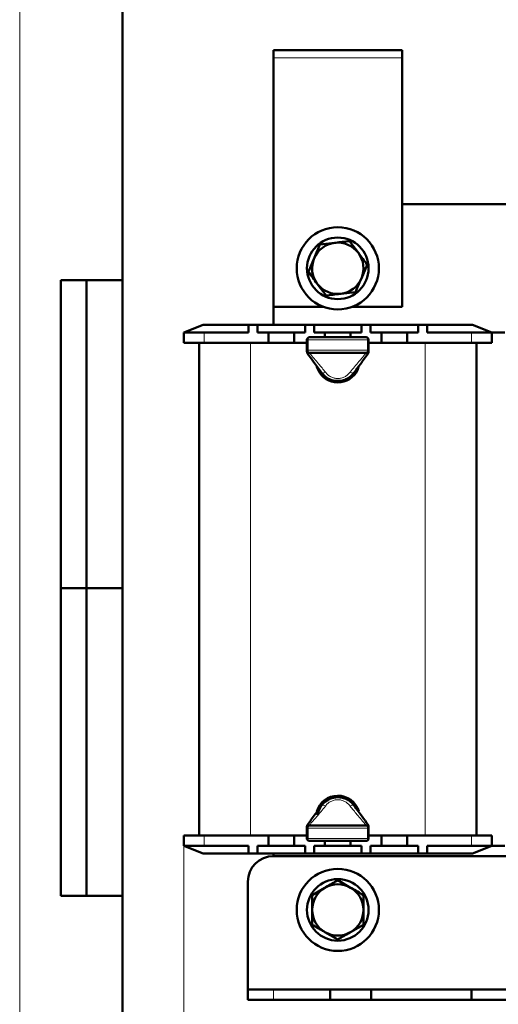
# Model space of a CAD drawing. Header units: millimetres. Extents: x 0 to 420, y 0 to 594.
# Tile 2 of 5: x 0 to 93, y 151 to 343. Entities that reach past the tile are written whole.
import ezdxf

# ---------------------------------------------------------------- set-up
doc = ezdxf.new("R2010")
doc.units = ezdxf.units.MM
doc.layers.add('ОСЕВЫЕ', color=7, linetype='Continuous')
doc.styles.add('SLDTEXTSTYLE0', font='TXT', dxfattribs={"width": 0.7, "bigfont": 'bigfont'})
doc.styles.add('SLDTEXTSTYLE1', font='TXT', dxfattribs={"width": 0.7})
doc.dimstyles.new('SLDDIMSTYLE0', dxfattribs={"dimtxt": 5, "dimasz": 5, "dimexe": 0, "dimexo": 0.0625, "dimgap": 1.25, "dimtad": 2, "dimdec": 1, "dimrnd": 1e-09, "dimzin": 12, "dimdsep": 46, "dimtxsty": 'SLDTEXTSTYLE1', "dimsah": 1, "dimcen": 0.09, "dimadec": 0, "dimazin": 3, "dimtfac": 1, "dimtdec": 3, "dimtofl": 0, "dimtmove": 0, "dimatfit": 3, "dimfxl": 1, "dimfrac": 2, "dimtolj": 1, "dimtzin": 12, "dimarcsym": 0})

# ---------------------------------------------------------------- blocks, each defined once
blk = doc.blocks.new('_D')
at = {"color": 7, "linetype": 'Continuous', "lineweight": 0}
for p, q in [((31.93, 181.78), (31.93, 116.79)), ((216.93, 181.78), (216.93, 116.79)), ((31.93, 117.79), (216.93, 117.79))]:
    blk.add_line(p, q, dxfattribs=at)
at = {"color": 7, "linetype": 'Continuous', "lineweight": 18}
for points in [[(31.93, 117.79), (36.93, 117.02), (36.93, 118.56)], [(216.93, 117.79), (211.93, 118.56), (211.93, 117.02)]]:
    blk.add_solid(points, dxfattribs=at)
at = {"color": 7, "linetype": 'Continuous', "lineweight": 18, "insert": (122.47, 124.24), "char_height": 5, "attachment_point": 1, "style": 'SLDTEXTSTYLE0'}
blk.add_mtext('Ш', dxfattribs=at)

msp = doc.modelspace()

# ---------------------------------------------------------------- linework, layer by layer
at = {"color": 7, "linetype": 'Continuous', "lineweight": 50}
for p, q in [((20, 589), (20, 5)), ((74.43, 336.79), (49.43, 336.79)), ((49.43, 336.79), (49.43, 335.29)), ((74.43, 336.79), (74.43, 335.29)), ((49.43, 335.29), (49.43, 286.79)), ((74.43, 286.79), (74.43, 335.29)), ((174.43, 306.79), (74.43, 306.79)), ((64.2, 299.6), (65.93, 297.29)), ((58.46, 298.91), (61.33, 299.25)), ((56.2, 293.6), (57.33, 296.25)), ((67.66, 294.98), (66.53, 292.33)), ((8, 172), (8, 292)), ((20, 292), (8, 292)), ((8, 172), (8, 292)), ((13, 172), (13, 292)), ((13, 172), (13, 292)), ((59.66, 288.98), (57.93, 291.29)), ((65.39, 289.67), (62.53, 289.33)), ((49.43, 286.79), (59.14, 286.79)), ((49.43, 286.79), (49.43, 283.29)), ((64.71, 286.79), (74.43, 286.79)), ((35.73, 283.29), (31.93, 281.79)), ((35.73, 283.29), (44.55, 283.29)), ((44.55, 283.29), (44.55, 281.79)), ((44.55, 283.29), (46.3, 283.29)), ((46.3, 283.29), (46.3, 281.79)), ((46.3, 283.29), (55.55, 283.29)), ((55.55, 283.29), (55.55, 281.79)), ((55.55, 283.29), (57.3, 283.29)), ((57.3, 283.29), (57.3, 281.79)), ((57.3, 283.29), (66.55, 283.29)), ((66.55, 283.29), (66.55, 281.79)), ((66.55, 283.29), (68.3, 283.29)), ((68.3, 283.29), (68.3, 281.79)), ((68.3, 283.29), (77.55, 283.29)), ((77.55, 283.29), (77.55, 281.79)), ((77.55, 283.29), (79.3, 283.29)), ((79.3, 283.29), (79.3, 281.79)), ((79.3, 283.29), (88.13, 283.29)), ((91.93, 281.79), (88.13, 283.29)), ((31.93, 279.79), (31.93, 281.79)), ((31.93, 281.79), (35.93, 281.79)), ((35.93, 281.79), (44.55, 281.79)), ((46.3, 281.79), (48.43, 281.79)), ((48.43, 281.79), (48.43, 279.79)), ((48.43, 281.79), (50.93, 281.79)), ((50.93, 281.79), (53.43, 281.79)), ((53.43, 281.79), (53.43, 279.79)), ((53.43, 281.79), (55.55, 281.79)), ((55.93, 278.35), (55.93, 280.35)), ((56.43, 280.85), (67.43, 280.85)), ((57.3, 281.79), (59.43, 281.79)), ((59.43, 281.79), (59.43, 280.85)), ((59.43, 281.79), (61.93, 281.79)), ((61.93, 281.79), (64.43, 281.79)), ((64.43, 281.79), (64.43, 280.85)), ((64.43, 281.79), (66.55, 281.79)), ((67.93, 280.35), (67.93, 278.35)), ((68.3, 281.79), (70.43, 281.79)), ((70.43, 281.79), (70.43, 279.79)), ((70.43, 281.79), (72.93, 281.79)), ((72.93, 281.79), (75.43, 281.79)), ((75.43, 281.79), (75.43, 279.79)), ((75.43, 281.79), (77.55, 281.79)), ((79.3, 281.79), (87.93, 281.79)), ((87.93, 281.79), (91.93, 281.79)), ((91.93, 281.79), (94.43, 281.79)), ((91.93, 281.79), (91.93, 279.79)), ((35.93, 279.79), (31.93, 279.79)), ((34.93, 183.79), (34.93, 279.79)), ((35.93, 279.79), (48.43, 279.79)), ((48.43, 279.79), (53.43, 279.79)), ((53.43, 279.79), (55.93, 279.79)), ((55.93, 278.01), (55.93, 278.35)), ((67.93, 279.79), (70.43, 279.79)), ((67.93, 278.35), (67.93, 278.01)), ((70.43, 279.79), (75.43, 279.79)), ((75.43, 279.79), (87.93, 279.79)), ((91.93, 279.79), (87.93, 279.79)), ((88.93, 279.79), (88.93, 183.79)), ((67.43, 277.85), (56.43, 277.85)), ((8, 232), (20, 232)), ((55.93, 185.23), (55.93, 185.57)), ((55.93, 183.23), (55.93, 185.23)), ((56.43, 185.73), (67.43, 185.73)), ((67.93, 185.57), (67.93, 185.23)), ((67.93, 185.23), (67.93, 183.23)), ((31.93, 181.79), (31.93, 183.79)), ((31.93, 183.79), (35.93, 183.79)), ((48.43, 183.79), (35.93, 183.79)), ((48.43, 183.79), (53.43, 183.79)), ((48.43, 181.79), (48.43, 183.79)), ((53.43, 181.79), (53.43, 183.79)), ((55.93, 183.79), (53.43, 183.79)), ((67.43, 182.73), (56.43, 182.73)), ((59.43, 181.79), (59.43, 182.73)), ((64.43, 181.79), (64.43, 182.73)), ((70.43, 183.79), (67.93, 183.79)), ((70.43, 183.79), (75.43, 183.79)), ((70.43, 181.79), (70.43, 183.79)), ((75.43, 181.79), (75.43, 183.79)), ((87.93, 183.79), (75.43, 183.79)), ((87.93, 183.79), (91.93, 183.79)), ((91.93, 183.79), (91.93, 181.79)), ((35.93, 181.79), (31.93, 181.79)), ((31.93, 181.79), (35.73, 180.29)), ((44.55, 181.79), (35.93, 181.79)), ((44.55, 180.29), (44.55, 181.79)), ((48.43, 181.79), (46.3, 181.79)), ((46.3, 180.29), (46.3, 181.79)), ((50.93, 181.79), (48.43, 181.79)), ((53.43, 181.79), (50.93, 181.79)), ((55.55, 181.79), (53.43, 181.79)), ((55.55, 180.29), (55.55, 181.79)), ((57.3, 180.29), (57.3, 181.79)), ((59.43, 181.79), (57.3, 181.79)), ((61.93, 181.79), (59.43, 181.79)), ((64.43, 181.79), (61.93, 181.79)), ((66.55, 181.79), (64.43, 181.79)), ((66.55, 180.29), (66.55, 181.79)), ((68.3, 180.29), (68.3, 181.79)), ((70.43, 181.79), (68.3, 181.79)), ((72.93, 181.79), (70.43, 181.79)), ((75.43, 181.79), (72.93, 181.79)), ((77.55, 181.79), (75.43, 181.79)), ((77.55, 180.29), (77.55, 181.79)), ((79.3, 180.29), (79.3, 181.79)), ((87.93, 181.79), (79.3, 181.79)), ((91.93, 181.79), (87.93, 181.79)), ((88.13, 180.29), (91.93, 181.79)), ((91.93, 181.79), (94.43, 181.79)), ((44.55, 180.29), (35.73, 180.29)), ((46.3, 180.29), (44.55, 180.29)), ((55.55, 180.29), (46.3, 180.29)), ((49.43, 180.29), (49.43, 179.79)), ((49.43, 179.79), (199.43, 179.79)), ((57.3, 180.29), (55.55, 180.29)), ((66.55, 180.29), (57.3, 180.29)), ((68.3, 180.29), (66.55, 180.29)), ((77.55, 180.29), (68.3, 180.29)), ((79.3, 180.29), (77.55, 180.29)), ((88.13, 180.29), (79.3, 180.29)), ((44.43, 153.79), (44.43, 174.79)), ((61.93, 175.06), (64.43, 173.62)), ((56.93, 172.18), (59.43, 173.62)), ((8, 172), (20, 172)), ((66.93, 172.18), (66.93, 169.29)), ((56.93, 166.4), (56.93, 169.29)), ((66.93, 166.4), (64.43, 164.96)), ((61.93, 163.52), (59.43, 164.96)), ((44.43, 151.79), (44.43, 153.79)), ((44.43, 153.79), (49.43, 153.79)), ((60.43, 153.79), (49.43, 153.79)), ((60.43, 151.79), (60.43, 153.79)), ((68.43, 153.79), (60.43, 153.79)), ((68.43, 151.79), (68.43, 153.79)), ((87.93, 153.79), (68.43, 153.79)), ((87.93, 151.79), (87.93, 153.79)), ((95.93, 153.79), (87.93, 153.79)), ((49.43, 151.79), (44.43, 151.79)), ((60.43, 151.79), (49.43, 151.79)), ((68.43, 151.79), (60.43, 151.79)), ((87.93, 151.79), (68.43, 151.79)), ((95.93, 151.79), (87.93, 151.79))]:
    msp.add_line(p, q, dxfattribs=at)
at = {"color": 7, "linetype": 'Continuous', "lineweight": 25}
for p, q in [((20, 589), (20, 5)), ((20, 232), (8, 232))]:
    msp.add_line(p, q, dxfattribs=at)
at = {"color": 8, "linetype": 'Continuous', "lineweight": 18}
for p, q in [((74.43, 335.29), (49.43, 335.29)), ((35.93, 281.79), (35.93, 279.79)), ((55.93, 280.35), (56.14, 280.35)), ((67.72, 280.35), (56.14, 280.35)), ((56.14, 280.35), (56.14, 278.35)), ((67.72, 278.35), (67.72, 280.35)), ((67.72, 280.35), (67.93, 280.35)), ((87.93, 279.79), (87.93, 281.79)), ((44.93, 279.79), (44.93, 183.79)), ((55.93, 278.35), (56.14, 278.35)), ((56.14, 278.35), (67.72, 278.35)), ((67.72, 278.35), (67.93, 278.35)), ((78.93, 183.79), (78.93, 279.79)), ((56.43, 277.85), (56.43, 277.76)), ((67.43, 277.76), (67.43, 277.85)), ((56.14, 185.23), (55.93, 185.23)), ((67.72, 185.23), (56.14, 185.23)), ((56.14, 185.23), (56.14, 183.23)), ((56.43, 185.82), (56.43, 185.73)), ((67.43, 185.73), (67.43, 185.82)), ((67.72, 183.23), (67.72, 185.23)), ((67.93, 185.23), (67.72, 185.23)), ((35.93, 183.79), (35.93, 181.79)), ((56.14, 183.23), (55.93, 183.23)), ((56.14, 183.23), (67.72, 183.23)), ((67.93, 183.23), (67.72, 183.23)), ((87.93, 181.79), (87.93, 183.79)), ((49.43, 153.79), (49.43, 151.79))]:
    msp.add_line(p, q, dxfattribs=at)
at = {"color": 8, "linetype": 'Continuous', "lineweight": 18, "flags": 128}
for points in [[(56.43, 280.85), (56.37, 280.84), (56.32, 280.81), (56.27, 280.77), (56.22, 280.7), (56.19, 280.63), (56.16, 280.54), (56.14, 280.45), (56.14, 280.35)], [(67.72, 280.35), (67.71, 280.45), (67.7, 280.54), (67.67, 280.63), (67.63, 280.7), (67.59, 280.77), (67.54, 280.81), (67.48, 280.84), (67.43, 280.85)], [(56.14, 278.35), (56.14, 278.25), (56.16, 278.16), (56.19, 278.07), (56.22, 278), (56.27, 277.93), (56.32, 277.89), (56.37, 277.86), (56.43, 277.85)], [(67.43, 277.85), (67.48, 277.86), (67.54, 277.89), (67.59, 277.93), (67.63, 278), (67.67, 278.07), (67.7, 278.16), (67.71, 278.25), (67.72, 278.35)], [(56.43, 185.73), (56.37, 185.72), (56.32, 185.69), (56.27, 185.65), (56.22, 185.58), (56.19, 185.51), (56.16, 185.42), (56.14, 185.33), (56.14, 185.23)], [(67.72, 185.23), (67.71, 185.33), (67.7, 185.42), (67.67, 185.51), (67.63, 185.58), (67.59, 185.65), (67.54, 185.69), (67.48, 185.72), (67.43, 185.73)], [(56.14, 183.23), (56.14, 183.13), (56.16, 183.04), (56.19, 182.95), (56.22, 182.88), (56.27, 182.81), (56.32, 182.77), (56.37, 182.74), (56.43, 182.73)], [(67.43, 182.73), (67.48, 182.74), (67.54, 182.77), (67.59, 182.81), (67.63, 182.88), (67.67, 182.95), (67.7, 183.04), (67.71, 183.13), (67.72, 183.23)]]:
    msp.add_lwpolyline(points, dxfattribs=at)
at = {"color": 7, "linetype": 'Continuous', "lineweight": 50, "flags": 128}
msp.add_lwpolyline([(57.83, 275.18), (57.87, 275.01), (58.37, 273.97)], dxfattribs=at)
at = {"color": 7, "linetype": 'Continuous', "lineweight": 50}
for centre, radius in [((61.93, 294.29), 8), ((61.93, 294.29), 6), ((61.93, 169.29), 8), ((61.93, 169.29), 6)]:
    msp.add_circle(centre, radius, dxfattribs=at)
for centre, radius, start, end in [((61.93, 294.29), 5, 36.8699, 96.8699), ((61.93, 294.29), 5, 96.8699, 156.8699), ((61.93, 294.29), 5, 156.8699, 216.8699), ((61.93, 294.29), 5, 336.8699, 36.8699), ((61.93, 294.29), 5, 276.8699, 336.8699), ((61.93, 294.29), 5, 216.8699, 276.8699), ((56.43, 280.35), 0.5, 90, 180), ((67.43, 280.35), 0.5, 0, 90), ((56.43, 278.35), 0.5, 180, 270), ((67.43, 278.35), 0.5, 270, 0), ((61.93, 276.29), 4.25, 213.1576, 342.9267), ((61.93, 276.29), 3.95, 216.4448, 323.2838), ((61.93, 187.29), 4.25, 16.6111, 164.2812), ((61.93, 187.29), 3.95, 31.2318, 173.4209), ((56.43, 185.23), 0.5, 90, 180), ((67.43, 185.23), 0.5, 0, 90), ((56.43, 183.23), 0.5, 180, 270), ((67.43, 183.23), 0.5, 270, 0), ((49.43, 174.79), 5, 90, 180), ((61.93, 169.29), 5, 120, 180), ((61.93, 169.29), 5, 60, 120), ((61.93, 169.29), 5, 0, 60), ((61.93, 169.29), 5, 180, 240), ((61.93, 169.29), 5, 300, 0), ((61.93, 169.29), 5, 240, 300)]:
    msp.add_arc(centre, radius, start, end, dxfattribs=at)
for points, knots in [([(61.33, 299.25), (61.4, 299.26), (62.37, 299.38), (63.31, 299.49), (64.2, 299.6)], [0, 0, 0, 0, 0.0702006, 1, 1, 1, 1]), ([(57.33, 296.25), (57.36, 296.32), (57.74, 297.21), (58.11, 298.09), (58.46, 298.91)], [0, 0, 0, 0, 0.0702006, 1, 1, 1, 1]), ([(65.93, 297.29), (65.94, 297.28), (66.52, 296.5), (67.1, 295.73), (67.66, 294.98)], [0, 0, 0, 0, 0.017203, 1, 1, 1, 1]), ([(57.93, 291.29), (57.92, 291.3), (57.33, 292.08), (56.76, 292.85), (56.2, 293.6)], [0, 0, 0, 0, 0.017203, 1, 1, 1, 1]), ([(66.53, 292.33), (66.5, 292.26), (66.12, 291.37), (65.74, 290.49), (65.39, 289.67)], [0, 0, 0, 0, 0.0702006, 1, 1, 1, 1]), ([(62.53, 289.33), (62.46, 289.32), (61.49, 289.2), (60.54, 289.09), (59.66, 288.98)], [0, 0, 0, 0, 0.070201, 1, 1, 1, 1]), ([(58.73, 273.98), (58.22, 274.68), (57.32, 275.93), (56.42, 277.17), (56.02, 277.72)], [0, 0, 0, 0, 0.559921, 1, 1, 1, 1]), ([(67.83, 277.72), (67.33, 277.03), (66.44, 275.79), (65.53, 274.53), (65.13, 273.98)], [0, 0, 0, 0, 0.5603004, 1, 1, 1, 1]), ([(65.13, 273.98), (64.92, 273.73), (64.53, 273.26), (63.74, 272.74), (62.86, 272.41), (61.93, 272.3), (60.99, 272.41), (60.12, 272.74), (59.32, 273.26), (58.93, 273.73), (58.73, 273.98)], [0, 0, 0, 0, 0.132759, 0.254232, 0.378928, 0.5, 0.621066, 0.745768, 0.867238, 1, 1, 1, 1]), ([(58.73, 189.6), (58.93, 189.85), (59.32, 190.32), (60.12, 190.84), (60.99, 191.17), (61.93, 191.28), (62.86, 191.17), (63.74, 190.84), (64.53, 190.32), (64.92, 189.85), (65.13, 189.6)], [0, 0, 0, 0, 0.132759, 0.254232, 0.378928, 0.5, 0.621066, 0.745768, 0.867238, 1, 1, 1, 1]), ([(56.02, 185.86), (56.52, 186.55), (57.42, 187.79), (58.33, 189.05), (58.73, 189.6)], [0, 0, 0, 0, 0.5603, 1, 1, 1, 1]), ([(65.13, 189.6), (65.64, 188.9), (66.54, 187.65), (67.44, 186.41), (67.83, 185.86)], [0, 0, 0, 0, 0.5599207, 1, 1, 1, 1]), ([(59.43, 173.62), (59.49, 173.65), (60.33, 174.14), (61.16, 174.62), (61.93, 175.06)], [0, 0, 0, 0, 0.070201, 1, 1, 1, 1]), ([(64.43, 173.62), (64.49, 173.59), (65.33, 173.1), (66.16, 172.62), (66.93, 172.18)], [0, 0, 0, 0, 0.0702006, 1, 1, 1, 1]), ([(56.93, 169.29), (56.93, 169.31), (56.93, 170.28), (56.93, 171.24), (56.93, 172.18)], [0, 0, 0, 0, 0.0172028, 1, 1, 1, 1]), ([(66.93, 169.29), (66.93, 169.27), (66.93, 168.3), (66.93, 167.34), (66.93, 166.4)], [0, 0, 0, 0, 0.017203, 1, 1, 1, 1]), ([(59.43, 164.96), (59.37, 164.99), (58.52, 165.48), (57.7, 165.96), (56.93, 166.4)], [0, 0, 0, 0, 0.070201, 1, 1, 1, 1]), ([(64.43, 164.96), (64.37, 164.93), (63.52, 164.44), (62.7, 163.96), (61.93, 163.52)], [0, 0, 0, 0, 0.0702006, 1, 1, 1, 1])]:
    msp.add_open_spline(points, degree=3, knots=knots, dxfattribs=at)
for points in [[(56.02, 277.72), (56, 277.76), (55.94, 277.85), (55.93, 277.96), (55.93, 278.01)], [(67.93, 278.01), (67.92, 277.96), (67.91, 277.85), (67.86, 277.76), (67.83, 277.72)], [(55.93, 185.57), (55.93, 185.62), (55.94, 185.73), (56, 185.82), (56.02, 185.86)], [(67.83, 185.86), (67.86, 185.82), (67.91, 185.73), (67.92, 185.62), (67.93, 185.57)]]:
    msp.add_open_spline(points, degree=3, dxfattribs=at)
at = {"color": 8, "linetype": 'Continuous', "lineweight": 18}
for points, knots in [([(56.43, 277.76), (56.38, 277.76), (56.26, 277.77), (56.13, 277.8), (56.04, 277.85), (55.98, 277.9), (55.94, 277.95), (55.93, 277.99), (55.93, 278.01)], [0, 0, 0, 0, 0.198606, 0.430992, 0.560466, 0.698463, 0.844977, 1, 1, 1, 1]), ([(56.43, 277.76), (56.38, 277.74), (56.29, 277.69), (56.17, 277.67), (56.08, 277.67), (56.04, 277.7), (56.02, 277.72)], [0, 0, 0, 0, 0.249486, 0.499988, 0.750503, 1, 1, 1, 1]), ([(56.43, 277.76), (57.02, 277.07), (58.07, 275.85), (59.09, 274.6), (59.54, 274.05)], [0, 0, 0, 0, 0.560296, 1, 1, 1, 1]), ([(64.32, 274.05), (64.9, 274.74), (65.93, 275.98), (66.97, 277.22), (67.43, 277.76)], [0, 0, 0, 0, 0.559925, 1, 1, 1, 1]), ([(67.93, 278.01), (67.92, 277.99), (67.92, 277.95), (67.88, 277.9), (67.82, 277.85), (67.72, 277.8), (67.59, 277.77), (67.48, 277.76), (67.43, 277.76)], [0, 0, 0, 0, 0.1550235, 0.3015368, 0.4395336, 0.569008, 0.8013941, 1, 1, 1, 1]), ([(67.83, 277.72), (67.82, 277.7), (67.78, 277.67), (67.68, 277.67), (67.56, 277.69), (67.47, 277.74), (67.43, 277.76)], [0, 0, 0, 0, 0.249497, 0.500012, 0.750514, 1, 1, 1, 1]), ([(59.54, 274.05), (59.45, 274), (59.27, 273.92), (59.03, 273.87), (58.83, 273.88), (58.76, 273.95), (58.73, 273.98)], [0, 0, 0, 0, 0.243659, 0.5, 0.756341, 1, 1, 1, 1]), ([(59.54, 274.05), (59.68, 273.87), (59.97, 273.52), (60.56, 273.13), (61.22, 272.88), (61.93, 272.8), (62.63, 272.88), (63.29, 273.13), (63.88, 273.52), (64.17, 273.87), (64.32, 274.05)], [0, 0, 0, 0, 0.131011, 0.257382, 0.37982, 0.5, 0.62018, 0.742618, 0.868989, 1, 1, 1, 1]), ([(64.32, 274.05), (64.41, 274), (64.59, 273.92), (64.83, 273.87), (65.03, 273.88), (65.1, 273.95), (65.13, 273.98)], [0, 0, 0, 0, 0.243659, 0.5, 0.756341, 1, 1, 1, 1]), ([(64.32, 189.53), (64.17, 189.71), (63.88, 190.06), (63.29, 190.45), (62.63, 190.7), (61.93, 190.78), (61.22, 190.7), (60.56, 190.45), (59.97, 190.06), (59.68, 189.71), (59.54, 189.53)], [0, 0, 0, 0, 0.131011, 0.257382, 0.37982, 0.5, 0.62018, 0.742618, 0.868989, 1, 1, 1, 1]), ([(59.54, 189.53), (58.96, 188.84), (57.93, 187.6), (56.89, 186.36), (56.43, 185.82)], [0, 0, 0, 0, 0.559925, 1, 1, 1, 1]), ([(59.54, 189.53), (59.45, 189.58), (59.27, 189.66), (59.03, 189.71), (58.83, 189.7), (58.76, 189.63), (58.73, 189.6)], [0, 0, 0, 0, 0.243659, 0.5, 0.756341, 1, 1, 1, 1]), ([(64.32, 189.53), (64.41, 189.58), (64.59, 189.66), (64.83, 189.71), (65.03, 189.7), (65.1, 189.63), (65.13, 189.6)], [0, 0, 0, 0, 0.243659, 0.5, 0.756341, 1, 1, 1, 1]), ([(67.43, 185.82), (66.84, 186.51), (65.78, 187.73), (64.77, 188.98), (64.32, 189.53)], [0, 0, 0, 0, 0.560296, 1, 1, 1, 1]), ([(55.93, 185.57), (55.93, 185.59), (55.94, 185.63), (55.98, 185.68), (56.04, 185.73), (56.13, 185.78), (56.26, 185.81), (56.38, 185.82), (56.43, 185.82)], [0, 0, 0, 0, 0.155023, 0.301537, 0.439534, 0.569008, 0.801394, 1, 1, 1, 1]), ([(56.02, 185.86), (56.04, 185.88), (56.08, 185.91), (56.17, 185.92), (56.29, 185.89), (56.38, 185.84), (56.43, 185.82)], [0, 0, 0, 0, 0.249497, 0.500012, 0.750514, 1, 1, 1, 1]), ([(67.43, 185.82), (67.47, 185.84), (67.56, 185.89), (67.68, 185.92), (67.78, 185.91), (67.82, 185.88), (67.83, 185.86)], [0, 0, 0, 0, 0.249486, 0.499988, 0.750503, 1, 1, 1, 1]), ([(67.43, 185.82), (67.48, 185.82), (67.59, 185.81), (67.72, 185.78), (67.82, 185.73), (67.88, 185.68), (67.92, 185.63), (67.92, 185.59), (67.93, 185.57)], [0, 0, 0, 0, 0.1986059, 0.430992, 0.5604664, 0.6984632, 0.8449765, 1, 1, 1, 1])]:
    msp.add_open_spline(points, degree=3, knots=knots, dxfattribs=at)
at = {"layer": 'ОСЕВЫЕ', "lineweight": 18}
msp.add_line((0, 594), (0, 0), dxfattribs=at)

# ---------------------------------------------------------------- dimensions: what is measured, and where the dimension line sits
at = {"color": 7, "linetype": 'Continuous', "lineweight": 18}
dim = msp.add_linear_dim(base=(216.93, 117.79), p1=(31.93, 181.79), p2=(216.93, 181.79), text='Ш', dimstyle='SLDDIMSTYLE0', dxfattribs=at)
dim.commit()
dim.dimension.update_dxf_attribs({"geometry": '_D', "text_midpoint": (124.43, 117.79), "dimtype": 160})

doc.saveas('drawing.dxf')
